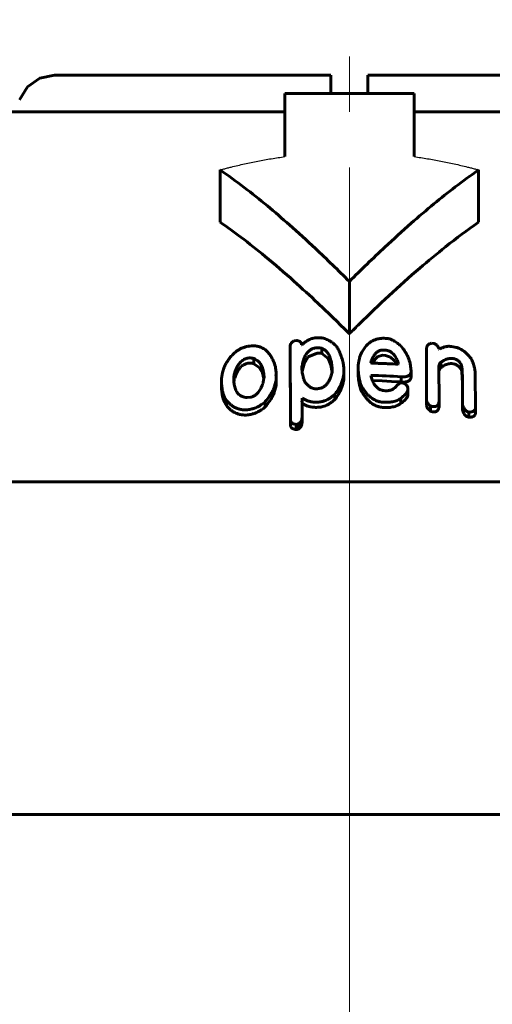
# Model space of a CAD drawing. Header units: millimetres. Extents: x 0 to 841, y 0 to 594.
# Tile 19 of 22: x 597 to 610, y 360 to 387. Entities that reach past the tile are written whole.
import ezdxf

# ---------------------------------------------------------------- set-up
doc = ezdxf.new("R2010")
doc.units = ezdxf.units.MM
for name, pattern in [('K5LT-1', [0]), ('K5LT_AXLED', [12, 7.5, -1.5, 1.5, -1.5]), ('K5LT_BASIC', [0]), ('K5LT_THIN', [0])]:
    doc.linetypes.add(name, pattern=pattern)
doc.layers.add('Системный слой', color=7, linetype='Continuous')
doc.layers.add('Системный слой (1)', color=251, linetype='Continuous', true_color=0x6c6c6c)
doc.styles.add('KDIMTEXTSTYLE', font='txt', dxfattribs={"width": 0.96, "oblique": 15, "height": 5})
doc.styles.add('KTEXTSTYLE', font='txt', dxfattribs={"width": 0.96, "height": 5})
doc.dimstyles.new('KDIMSTYLE (1.00)', dxfattribs={"dimtxt": 5, "dimasz": 1, "dimexe": 2, "dimexo": 0, "dimgap": 1, "dimtad": 1, "dimtxsty": 'KDIMTEXTSTYLE', "dimsah": 1, "dimcen": 0, "dimdle": 1, "dimadec": 0, "dimazin": 0, "dimtfac": 0.667, "dimtmove": 0, "dimatfit": 3, "dimfxl": 1, "dimtvp": 1, "dimtolj": 1, "dimtzin": 0, "dimarcsym": 0})

# ---------------------------------------------------------------- blocks, each defined once
blk = doc.blocks.new('U61')
at = {"layer": 'Системный слой (1)', "color": 150, "linetype": 'K5LT_BASIC', "lineweight": 60, "true_color": 0x0080ff}
for p, q in [((603.741, 377.212), (603.59, 377.319)), ((603.826, 377.069), (603.741, 377.212)), ((603.863, 376.913), (603.826, 377.069))]:
    blk.add_line(p, q, dxfattribs=at)
blk = doc.blocks.new('U63')
at = {"layer": 'Системный слой (1)', "color": 150, "linetype": 'K5LT_BASIC', "lineweight": 60, "true_color": 0x0080ff}
for p, q in [((607.065, 376.853), (606.806, 376.861)), ((607.323, 376.841), (607.065, 376.853)), ((607.582, 376.825), (607.323, 376.841))]:
    blk.add_line(p, q, dxfattribs=at)
blk = doc.blocks.new('U65')
at = {"layer": 'Системный слой (1)', "color": 150, "linetype": 'K5LT_BASIC', "lineweight": 60, "true_color": 0x0080ff}
for p, q in [((608.605, 377.11), (608.612, 377.148)), ((608.612, 377.148), (608.627, 377.184)), ((608.627, 377.184), (608.657, 377.214))]:
    blk.add_line(p, q, dxfattribs=at)
blk = doc.blocks.new('U66')
at = {"layer": 'Системный слой (1)', "color": 150, "linetype": 'K5LT_BASIC', "lineweight": 60, "true_color": 0x0080ff}
for p, q in [((605.602, 377.455), (605.436, 377.596)), ((605.68, 377.276), (605.602, 377.455)), ((605.711, 377.089), (605.68, 377.276))]:
    blk.add_line(p, q, dxfattribs=at)
blk = doc.blocks.new('U68')
at = {"layer": 'Системный слой (1)', "color": 150, "linetype": 'K5LT_BASIC', "lineweight": 60, "true_color": 0x0080ff}
for p, q in [((607.298, 377.497), (607.155, 377.541)), ((607.396, 377.408), (607.298, 377.497)), ((607.461, 377.305), (607.396, 377.408))]:
    blk.add_line(p, q, dxfattribs=at)
blk = doc.blocks.new('U69')
at = {"layer": 'Системный слой (1)', "color": 150, "linetype": 'K5LT_BASIC', "lineweight": 60, "true_color": 0x0080ff}
for p, q in [((604.953, 377.318), (605.068, 377.504)), ((605.068, 377.504), (605.305, 377.606)), ((604.901, 377.12), (604.953, 377.318))]:
    blk.add_line(p, q, dxfattribs=at)
blk = doc.blocks.new('U74')
at = {"layer": 'Системный слой (1)', "color": 150, "linetype": 'K5LT_BASIC', "lineweight": 60, "true_color": 0x0080ff}
for p, q in [((603.058, 376.861), (603.054, 376.826)), ((603.065, 376.896), (603.058, 376.861)), ((603.076, 376.931), (603.065, 376.896))]:
    blk.add_line(p, q, dxfattribs=at)
blk = doc.blocks.new('U78')
at = {"layer": 'Системный слой (1)', "color": 150, "linetype": 'K5LT_BASIC', "lineweight": 60, "true_color": 0x0080ff}
for p, q in [((598.197, 385.126), (597.796, 385.043)), ((597.463, 384.806), (597.251, 384.456)), ((597.796, 385.043), (597.463, 384.806))]:
    blk.add_line(p, q, dxfattribs=at)
blk = doc.blocks.new('U86')
at = {"layer": 'Системный слой (1)', "color": 150, "linetype": 'K5LT_BASIC', "lineweight": 60, "true_color": 0x0080ff}
for p, q in [((606.87, 377.428), (606.812, 377.334)), ((606.955, 377.509), (606.87, 377.428)), ((607.086, 377.545), (606.955, 377.509))]:
    blk.add_line(p, q, dxfattribs=at)
blk = doc.blocks.new('D12')
at = {"layer": 'Системный слой (1)'}
for points in [[(548.681, 401.203), (553.681, 401.861), (553.181, 401.203), (553.681, 400.544)], [(658.181, 401.203), (653.181, 401.861), (653.681, 401.203), (653.181, 400.544)]]:
    blk.add_hatch(color=7, dxfattribs=at).paths.add_polyline_path(points)
at = {"layer": 'Системный слой (1)', "color": 7, "linetype": 'K5LT_THIN', "lineweight": 18}
for p, q in [((548.681, 297.126), (548.681, 403.203)), ((658.181, 334.068), (658.181, 403.203)), ((548.681, 401.203), (553.681, 401.861)), ((553.681, 401.861), (553.181, 401.203)), ((653.681, 401.203), (653.181, 401.861)), ((653.181, 401.861), (658.181, 401.203)), ((553.681, 400.544), (548.681, 401.203)), ((658.181, 401.203), (548.681, 401.203)), ((553.181, 401.203), (553.681, 400.544)), ((658.181, 401.203), (653.181, 400.544)), ((653.181, 400.544), (653.681, 401.203))]:
    blk.add_line(p, q, dxfattribs=at)
blk.add_wipeout([(596.37, 402.203), (596.37, 409.584), (609.928, 409.584), (609.928, 402.203)]).dxf.layer = 'Системный слой (1)'
at = {"layer": 'Системный слой (1)', "color": 7, "insert": (596.37, 408.79), "char_height": 5, "attachment_point": 1, "style": 'KTEXTSTYLE'}
blk.add_mtext('\\fArial|b0|c204|p34;\\H5.0;\\W1.000;\\Q15;\\fGOST Type AU|b0|i0|c204|p34;\\Q15;\\W0.960;109,5', dxfattribs=at)
blk = doc.blocks.new('KDIMARROW_01')
at = {"layer": 'Системный слой'}
blk.add_hatch(color=0, dxfattribs=at).paths.add_polyline_path([(0, 0), (-5, 0.658), (-4.5, 0), (-5, -0.658)])
at = {"layer": 'Системный слой', "color": 0, "linetype": 'K5LT_THIN', "lineweight": 18}
for p, q in [((-4.5, 0), (-5, 0.658)), ((-5, 0.658), (0, 0)), ((0, 0), (-5, -0.658)), ((-5, -0.658), (-4.5, 0))]:
    blk.add_line(p, q, dxfattribs=at)
at = {"layer": 'Системный слой (1)', "color": 0, "linetype": 'K5LT_THIN', "lineweight": 18}
blk.add_line((470.918, 164.534), (468.918, 164.534), dxfattribs=at)
blk = doc.blocks.new('U100')
at = {"layer": 'Системный слой (1)', "color": 30, "linetype": 'K5LT_AXLED', "lineweight": 18, "true_color": 0xff8000}
blk.add_line((606.181, 297.126), (606.181, 376.126), dxfattribs=at)

msp = doc.modelspace()

# ---------------------------------------------------------------- linework, layer by layer
at = {"layer": 'Системный слой (1)', "color": 150, "linetype": 'K5LT_BASIC', "lineweight": 60, "true_color": 0x0080ff}
for p, q in [((598.197, 385.126), (605.681, 385.126)), ((605.681, 385.126), (605.681, 384.626)), ((606.681, 385.126), (614.166, 385.126)), ((606.681, 385.126), (606.681, 384.626)), ((604.431, 382.919), (604.431, 384.626)), ((604.431, 384.626), (607.931, 384.626)), ((607.931, 384.626), (607.931, 382.919)), ((596.336, 384.126), (604.431, 384.126)), ((607.931, 384.126), (616.027, 384.126)), ((602.681, 381.146), (602.681, 382.56)), ((609.681, 381.146), (609.681, 382.56)), ((606.181, 378.126), (606.181, 379.541)), ((604.678, 377.939), (604.748, 377.946)), ((607.155, 378.004), (607.208, 378.001)), ((604.574, 377.658), (604.574, 377.799)), ((604.582, 375.813), (604.574, 377.799)), ((604.574, 377.658), (604.582, 375.671)), ((604.887, 377.827), (604.897, 377.828)), ((605.436, 377.596), (605.436, 377.737)), ((607.086, 377.686), (607.155, 377.682)), ((608.273, 376.325), (608.273, 377.737)), ((608.404, 377.874), (608.465, 377.866)), ((608.604, 377.726), (608.604, 377.716)), ((608.604, 377.716), (608.622, 377.714)), ((608.945, 377.784), (609.041, 377.767)), ((603.59, 377.319), (603.59, 377.461)), ((606.011, 377.346), (606.029, 377.206)), ((606.763, 377.344), (606.772, 377.387)), ((606.772, 377.34), (606.772, 377.387)), ((607.086, 377.545), (607.155, 377.541)), ((608.657, 377.214), (608.657, 377.355)), ((604.897, 377.165), (604.897, 377.234)), ((606.029, 377.206), (606.029, 377.075)), ((606.415, 377.027), (606.415, 377.169)), ((607.513, 377.318), (607.504, 377.302)), ((607.827, 377.327), (607.853, 377.115)), ((607.853, 376.974), (607.853, 377.115)), ((608.604, 377.225), (608.612, 376.317)), ((609.206, 377.159), (609.206, 377.3)), ((602.719, 376.701), (602.719, 376.843)), ((603.051, 376.906), (603.051, 376.906)), ((603.076, 376.931), (603.076, 377.073)), ((604.192, 377.022), (604.202, 376.981)), ((604.202, 376.981), (604.202, 377.032)), ((604.202, 376.839), (604.202, 376.981)), ((606.029, 376.934), (606.029, 377.075)), ((606.763, 377.003), (606.763, 376.995)), ((607.582, 376.825), (607.582, 376.966)), ((609.59, 376.998), (609.598, 376.149)), ((605.315, 376.643), (605.28, 376.641)), ((606.484, 376.626), (606.484, 376.768)), ((607.592, 376.799), (607.635, 376.796)), ((607.766, 376.654), (607.766, 376.638)), ((607.766, 376.496), (607.766, 376.638)), ((602.849, 376.188), (602.849, 376.329)), ((603.504, 376.413), (603.417, 376.4)), ((603.904, 376.153), (603.904, 376.295)), ((604.897, 376.316), (604.905, 376.273)), ((604.905, 376.273), (604.905, 376.386)), ((605.35, 376.281), (605.323, 376.28)), ((605.785, 376.346), (605.785, 376.488)), ((607.574, 376.242), (607.574, 376.383)), ((608.273, 376.184), (608.273, 376.325)), ((608.612, 376.176), (608.612, 376.317)), ((609.249, 376.212), (609.249, 376.401)), ((604.905, 376.273), (604.905, 375.942)), ((605.35, 376.14), (605.323, 376.139)), ((608.377, 376.034), (608.377, 376.175)), ((608.447, 376.158), (608.439, 376.159)), ((608.447, 376.017), (608.439, 376.018)), ((609.249, 376.07), (609.249, 376.212)), ((609.598, 376.008), (609.598, 376.149)), ((604.905, 375.8), (604.905, 375.942)), ((609.414, 375.871), (609.414, 376.012)), ((604.748, 375.678), (604.739, 375.677)), ((604.739, 375.536), (604.739, 375.677)), ((604.748, 375.537), (604.739, 375.536)), ((604.825, 375.569), (604.825, 375.71)), ((586.181, 374.126), (626.181, 374.126)), ((627.181, 365.126), (585.181, 365.126))]:
    msp.add_line(p, q, dxfattribs=at)
at = {"layer": 'Системный слой (1)', "color": 7, "linetype": 'K5LT-1'}
for points, knots in [([(602.681, 382.56), (602.698, 382.564), (602.73, 382.573), (602.779, 382.586), (602.828, 382.599), (602.895, 382.616), (603.005, 382.644), (603.159, 382.681), (603.399, 382.736), (603.702, 382.799), (604.067, 382.865), (604.31, 382.902), (604.431, 382.919)], [0, 0, 0, 0, 0.042456, 0.084913, 0.127369, 0.169826, 0.25779, 0.412215, 0.566639, 0.875489, 1.184338, 1.493188, 1.493188, 1.493188, 1.493188]), ([(607.931, 382.919), (608.053, 382.902), (608.296, 382.865), (608.661, 382.799), (608.963, 382.736), (609.204, 382.681), (609.358, 382.644), (609.468, 382.616), (609.534, 382.599), (609.584, 382.586), (609.633, 382.573), (609.665, 382.564), (609.681, 382.56)], [0, 0, 0, 0, 0.308849, 0.617699, 0.926548, 1.080973, 1.235398, 1.323362, 1.365818, 1.408275, 1.450731, 1.493188, 1.493188, 1.493188, 1.493188])]:
    msp.add_open_spline(points, degree=3, knots=knots, dxfattribs=at)
at = {"layer": 'Системный слой (1)', "color": 150, "linetype": 'K5LT_BASIC', "lineweight": 60, "true_color": 0x0080ff}
for points, knots in [([(606.181, 379.541), (605.877, 379.845), (605.341, 380.367), (604.598, 381.044), (603.956, 381.594), (603.331, 382.093), (602.901, 382.408), (602.681, 382.56)], [0, 0, 0, 0, 2.181066, 3.805962, 5.16753, 6.570619, 8, 8, 8, 8]), ([(609.681, 382.56), (609.468, 382.412), (609.062, 382.115), (608.453, 381.631), (607.817, 381.09), (607.051, 380.394), (606.499, 379.858), (606.181, 379.541)], [0, 0, 0, 0, 1.387012, 2.67714, 4.083997, 5.726255, 8, 8, 8, 8]), ([(606.181, 378.126), (605.9, 378.408), (605.404, 378.891), (604.643, 379.59), (603.949, 380.187), (603.281, 380.716), (602.871, 381.014), (602.681, 381.146)], [0, 0, 0, 0, 2.01335, 3.52569, 5.303499, 6.764038, 8, 8, 8, 8]), ([(609.681, 381.146), (609.378, 380.935), (608.841, 380.534), (608.032, 379.865), (607.256, 379.17), (606.626, 378.568), (606.272, 378.217), (606.181, 378.126)], [0, 0, 0, 0, 1.976475, 3.553393, 5.475363, 7.34919, 8, 8, 8, 8]), ([(604.678, 377.939), (604.664, 377.929), (604.643, 377.912), (604.617, 377.887), (604.599, 377.865), (604.583, 377.841), (604.576, 377.818), (604.574, 377.805), (604.574, 377.799)], [0, 0, 0, 0, 2.466528, 3.667894, 5.148315, 6.68661, 8.069828, 9, 9, 9, 9]), ([(604.887, 377.827), (604.887, 377.837), (604.885, 377.851), (604.88, 377.871), (604.872, 377.888), (604.858, 377.905), (604.839, 377.92), (604.815, 377.932), (604.786, 377.941), (604.762, 377.944), (604.748, 377.946)], [0, 0, 0, 0, 1.836998, 2.729229, 3.860526, 5.145581, 6.55774, 7.820357, 8.998514, 11, 11, 11, 11]), ([(605.305, 378.021), (605.284, 378.02), (605.253, 378.017), (605.207, 378.008), (605.162, 377.996), (605.107, 377.975), (605.052, 377.948), (605.005, 377.918), (604.953, 377.879), (604.918, 377.849), (604.897, 377.828)], [0, 0, 0, 0, 1.376094, 2.065081, 3.118596, 4.532788, 6.098021, 7.451395, 8.614097, 11, 11, 11, 11]), ([(605.837, 377.779), (605.813, 377.804), (605.775, 377.841), (605.714, 377.891), (605.659, 377.928), (605.598, 377.962), (605.538, 377.988), (605.482, 378.005), (605.425, 378.017), (605.366, 378.023), (605.323, 378.022), (605.305, 378.021)], [0, 0, 0, 0, 2.346878, 3.517228, 5.023933, 6.43927, 7.763379, 8.809329, 9.72581, 11.014756, 12, 12, 12, 12]), ([(606.415, 377.169), (606.415, 377.241), (606.423, 377.338), (606.453, 377.467), (606.481, 377.548), (606.525, 377.642), (606.588, 377.744), (606.668, 377.835), (606.727, 377.886), (606.745, 377.901)], [0, 0, 0, 0, 2.753381, 3.689889, 4.981318, 5.925153, 7.447069, 9.234031, 10, 10, 10, 10]), ([(607.155, 378.004), (607.136, 378.005), (607.103, 378.006), (607.054, 378.004), (607.003, 377.998), (606.944, 377.987), (606.852, 377.959), (606.786, 377.927), (606.745, 377.901)], [0, 0, 0, 0, 1.136079, 1.986127, 2.981936, 4.192642, 5.696524, 9, 9, 9, 9]), ([(607.574, 377.801), (607.544, 377.826), (607.496, 377.863), (607.432, 377.908), (607.392, 377.933), (607.359, 377.951), (607.331, 377.965), (607.295, 377.981), (607.255, 377.995), (607.223, 378), (607.208, 378.001)], [0, 0, 0, 0, 3.256099, 4.943353, 6.256285, 6.990541, 7.880524, 8.663376, 9.94219, 11, 11, 11, 11]), ([(603.121, 377.655), (603.088, 377.627), (603.021, 377.566), (602.942, 377.477), (602.877, 377.387), (602.828, 377.304), (602.789, 377.219), (602.743, 377.089), (602.722, 376.964), (602.719, 376.867), (602.719, 376.843)], [0, 0, 0, 0, 1.313611, 2.817549, 3.84942, 5.043297, 6.159239, 7.206821, 10.06619, 11, 11, 11, 11]), ([(603.443, 377.79), (603.41, 377.784), (603.348, 377.769), (603.263, 377.736), (603.188, 377.698), (603.142, 377.669), (603.121, 377.655)], [0, 0, 0, 0, 1.909869, 3.692477, 5.380622, 7, 7, 7, 7]), ([(604.176, 377.237), (604.16, 377.292), (604.135, 377.364), (604.088, 377.465), (604.051, 377.531), (604.012, 377.585), (603.972, 377.633), (603.93, 377.675), (603.875, 377.715), (603.827, 377.743), (603.78, 377.765), (603.719, 377.785), (603.636, 377.801), (603.538, 377.802), (603.472, 377.794), (603.443, 377.79)], [0, 0, 0, 0, 3.137425, 4.092479, 5.877037, 7.058798, 7.533876, 9.01861, 9.978377, 10.735137, 11.51592, 12.227485, 13.453441, 14.891266, 16, 16, 16, 16]), ([(604.897, 377.234), (604.903, 377.275), (604.914, 377.337), (604.938, 377.421), (604.96, 377.479), (604.985, 377.531), (605.006, 377.567), (605.025, 377.596), (605.045, 377.621), (605.069, 377.646), (605.094, 377.669), (605.121, 377.69), (605.154, 377.709), (605.19, 377.725), (605.228, 377.737), (605.266, 377.744), (605.292, 377.747), (605.305, 377.747)], [0, 0, 0, 0, 3.59382, 5.255898, 7.287535, 8.755315, 9.913849, 10.568585, 11.445172, 12.352252, 13.102941, 13.847772, 14.739835, 15.674461, 16.378041, 17.221286, 18, 18, 18, 18]), ([(605.436, 377.737), (605.416, 377.739), (605.388, 377.743), (605.353, 377.746), (605.334, 377.747), (605.319, 377.748), (605.31, 377.748), (605.305, 377.747)], [0, 0, 0, 0, 3.557647, 5.156933, 6.444415, 7.06069, 8, 8, 8, 8]), ([(605.715, 377.111), (605.715, 377.158), (605.712, 377.229), (605.7, 377.328), (605.686, 377.401), (605.664, 377.473), (605.639, 377.535), (605.602, 377.601), (605.563, 377.648), (605.526, 377.682), (605.503, 377.699), (605.473, 377.719), (605.45, 377.731), (605.436, 377.737)], [0, 0, 0, 0, 2.924787, 4.319299, 6.0881, 7.444536, 8.81347, 10.103265, 11.779504, 12.211971, 12.742794, 13.231085, 14, 14, 14, 14]), ([(606.011, 377.346), (605.999, 377.394), (605.98, 377.463), (605.948, 377.555), (605.922, 377.62), (605.887, 377.696), (605.858, 377.748), (605.837, 377.779)], [0, 0, 0, 0, 2.583433, 3.750976, 5.020889, 6.183184, 8, 8, 8, 8]), ([(607.086, 377.686), (607.075, 377.687), (607.059, 377.687), (607.035, 377.684), (607.013, 377.679), (606.986, 377.669), (606.955, 377.652), (606.924, 377.629), (606.894, 377.6), (606.868, 377.568), (606.841, 377.528), (606.814, 377.481), (606.79, 377.432), (606.777, 377.4), (606.772, 377.387)], [0, 0, 0, 0, 0.852113, 1.296467, 1.90578, 2.692936, 3.71709, 4.957449, 6.352889, 7.758459, 9.149625, 11.261306, 13.489922, 15, 15, 15, 15]), ([(607.513, 377.318), (607.5, 377.355), (607.478, 377.415), (607.438, 377.49), (607.407, 377.536), (607.377, 377.574), (607.346, 377.605), (607.308, 377.633), (607.272, 377.653), (607.236, 377.668), (607.197, 377.678), (607.169, 377.682), (607.155, 377.682)], [0, 0, 0, 0, 3.203603, 5.100923, 6.634919, 7.401923, 8.638999, 9.787158, 10.576912, 11.310979, 12.195734, 13, 13, 13, 13]), ([(607.827, 377.327), (607.813, 377.38), (607.785, 377.465), (607.731, 377.578), (607.668, 377.684), (607.613, 377.757), (607.574, 377.801)], [0, 0, 0, 0, 2.269815, 3.602064, 4.880677, 7, 7, 7, 7]), ([(608.404, 377.874), (608.39, 377.87), (608.366, 377.861), (608.334, 377.845), (608.309, 377.826), (608.291, 377.804), (608.28, 377.781), (608.274, 377.759), (608.273, 377.744), (608.273, 377.737)], [0, 0, 0, 0, 1.810061, 3.229794, 4.808496, 6.236332, 7.563192, 8.780511, 10, 10, 10, 10]), ([(608.604, 377.726), (608.597, 377.741), (608.586, 377.764), (608.566, 377.794), (608.551, 377.814), (608.537, 377.829), (608.523, 377.841), (608.508, 377.851), (608.489, 377.86), (608.474, 377.864), (608.465, 377.866)], [0, 0, 0, 0, 2.964952, 4.614973, 6.069953, 7.061237, 7.972172, 8.876657, 9.735021, 11, 11, 11, 11]), ([(608.945, 377.784), (608.923, 377.787), (608.891, 377.79), (608.844, 377.787), (608.803, 377.782), (608.759, 377.771), (608.72, 377.758), (608.673, 377.74), (608.642, 377.724), (608.622, 377.714)], [0, 0, 0, 0, 1.766548, 2.688934, 3.993897, 5.334709, 6.710474, 7.783905, 10, 10, 10, 10]), ([(609.485, 377.446), (609.459, 377.482), (609.413, 377.538), (609.346, 377.604), (609.299, 377.645), (609.259, 377.675), (609.216, 377.702), (609.165, 377.73), (609.104, 377.753), (609.061, 377.764), (609.041, 377.767)], [0, 0, 0, 0, 2.897033, 4.583053, 5.765797, 6.650272, 7.481822, 8.657953, 9.881554, 11, 11, 11, 11]), ([(603.435, 377.47), (603.426, 377.469), (603.405, 377.464), (603.373, 377.455), (603.335, 377.439), (603.294, 377.416), (603.25, 377.381), (603.211, 377.34), (603.174, 377.291), (603.137, 377.229), (603.103, 377.154), (603.085, 377.101), (603.076, 377.073)], [0, 0, 0, 0, 0.498076, 1.248891, 1.938395, 2.917395, 4.161697, 5.499587, 6.75037, 8.574279, 10.705306, 13, 13, 13, 13]), ([(603.59, 377.461), (603.574, 377.464), (603.547, 377.47), (603.495, 377.475), (603.459, 377.474), (603.435, 377.47)], [0, 0, 0, 0, 1.960426, 3.260912, 6, 6, 6, 6]), ([(603.87, 376.939), (603.87, 376.988), (603.865, 377.067), (603.842, 377.17), (603.818, 377.235), (603.789, 377.29), (603.758, 377.337), (603.719, 377.378), (603.676, 377.414), (603.635, 377.44), (603.602, 377.455), (603.59, 377.461)], [0, 0, 0, 0, 2.959347, 4.760078, 6.307277, 7.108255, 8.410536, 9.527588, 10.247278, 11.365207, 12, 12, 12, 12]), ([(605.436, 377.596), (605.416, 377.598), (605.388, 377.601), (605.353, 377.604), (605.334, 377.605), (605.319, 377.606), (605.31, 377.606), (605.305, 377.606)], [0, 0, 0, 0, 3.557647, 5.156933, 6.444415, 7.06069, 8, 8, 8, 8]), ([(608.604, 377.225), (608.604, 377.238), (608.605, 377.255), (608.609, 377.28), (608.614, 377.298), (608.621, 377.316), (608.634, 377.336), (608.646, 377.348), (608.657, 377.355)], [0, 0, 0, 0, 2.296855, 3.391213, 4.702479, 5.903063, 6.992454, 9, 9, 9, 9]), ([(608.657, 377.355), (608.679, 377.371), (608.721, 377.398), (608.773, 377.424), (608.809, 377.438), (608.833, 377.447), (608.869, 377.456), (608.92, 377.464), (608.963, 377.463), (608.988, 377.459)], [0, 0, 0, 0, 2.592213, 4.520263, 5.131456, 5.911974, 6.654099, 8.147398, 10, 10, 10, 10]), ([(608.988, 377.459), (608.999, 377.457), (609.018, 377.453), (609.048, 377.444), (609.079, 377.431), (609.113, 377.41), (609.146, 377.384), (609.179, 377.347), (609.197, 377.318), (609.206, 377.3)], [0, 0, 0, 0, 1.067082, 1.883444, 3.012436, 4.373345, 5.917926, 7.526436, 10, 10, 10, 10]), ([(609.59, 376.998), (609.59, 377.047), (609.584, 377.125), (609.564, 377.231), (609.535, 377.332), (609.506, 377.403), (609.485, 377.446)], [0, 0, 0, 0, 2.295496, 3.653514, 4.946598, 7, 7, 7, 7]), ([(603.076, 376.931), (603.087, 376.966), (603.108, 377.025), (603.142, 377.096), (603.168, 377.139), (603.187, 377.167), (603.206, 377.191), (603.234, 377.224), (603.265, 377.252), (603.298, 377.276), (603.323, 377.291), (603.349, 377.304), (603.386, 377.318), (603.414, 377.325), (603.435, 377.329)], [0, 0, 0, 0, 3.360972, 5.553692, 6.853727, 7.543103, 8.408441, 9.354938, 10.96155, 11.581088, 12.327759, 13.025973, 13.630116, 15, 15, 15, 15]), ([(603.59, 377.319), (603.574, 377.323), (603.547, 377.328), (603.495, 377.334), (603.459, 377.333), (603.435, 377.329)], [0, 0, 0, 0, 1.960426, 3.260912, 6, 6, 6, 6]), ([(604.202, 377.032), (604.202, 377.034), (604.201, 377.042), (604.199, 377.057), (604.197, 377.078), (604.193, 377.107), (604.186, 377.16), (604.18, 377.205), (604.176, 377.237)], [0, 0, 0, 0, 0.28104, 1.089588, 1.956156, 3.115091, 4.771632, 9, 9, 9, 9]), ([(604.897, 377.165), (604.9, 377.125), (604.907, 377.061), (604.924, 376.976), (604.944, 376.904), (604.962, 376.857), (604.974, 376.831)], [0, 0, 0, 0, 2.488267, 3.96019, 5.29891, 7, 7, 7, 7]), ([(605.315, 376.643), (605.332, 376.644), (605.365, 376.647), (605.411, 376.659), (605.447, 376.673), (605.48, 376.689), (605.513, 376.71), (605.55, 376.742), (605.583, 376.779), (605.612, 376.822), (605.641, 376.872), (605.669, 376.938), (605.695, 377.02), (605.709, 377.08), (605.715, 377.111)], [0, 0, 0, 0, 0.931309, 1.81918, 2.59414, 3.143639, 3.945499, 4.995231, 6.228473, 7.297691, 8.610087, 10.343269, 12.557777, 15, 15, 15, 15]), ([(606.415, 377.169), (606.42, 377.108), (606.438, 376.974), (606.466, 376.841), (606.484, 376.768)], [0, 0, 0, 0, 2.245032, 5, 5, 5, 5]), ([(606.763, 377.344), (606.766, 377.342), (606.771, 377.34), (606.778, 377.337), (606.783, 377.336), (606.788, 377.335), (606.79, 377.335)], [0, 0, 0, 0, 2.590616, 3.984401, 5.278209, 7, 7, 7, 7]), ([(606.79, 377.335), (606.84, 377.333), (606.932, 377.33), (607.073, 377.324), (607.261, 377.316), (607.407, 377.308), (607.504, 377.302)], [0, 0, 0, 0, 1.476822, 2.71056, 4.134393, 7, 7, 7, 7]), ([(607.582, 376.966), (607.611, 376.964), (607.659, 376.962), (607.709, 376.968), (607.743, 376.975), (607.769, 376.983), (607.796, 376.997), (607.815, 377.012), (607.829, 377.028), (607.846, 377.057), (607.852, 377.086), (607.853, 377.11), (607.853, 377.115)], [0, 0, 0, 0, 2.808953, 4.415903, 4.843689, 6.280289, 7.181499, 8.102227, 8.994792, 9.788468, 12.355044, 13, 13, 13, 13]), ([(608.657, 377.214), (608.679, 377.23), (608.721, 377.257), (608.773, 377.283), (608.809, 377.297), (608.833, 377.305), (608.869, 377.315), (608.92, 377.323), (608.963, 377.321), (608.988, 377.317)], [0, 0, 0, 0, 2.592213, 4.520263, 5.131456, 5.911974, 6.654099, 8.147398, 10, 10, 10, 10]), ([(608.988, 377.317), (608.999, 377.315), (609.018, 377.311), (609.048, 377.302), (609.079, 377.289), (609.113, 377.269), (609.146, 377.242), (609.179, 377.205), (609.197, 377.177), (609.206, 377.159)], [0, 0, 0, 0, 1.067082, 1.883444, 3.012436, 4.373345, 5.917926, 7.526436, 10, 10, 10, 10]), ([(609.206, 377.3), (609.207, 377.3), (609.208, 377.3), (609.209, 377.299), (609.21, 377.298), (609.211, 377.296), (609.213, 377.293), (609.215, 377.287), (609.218, 377.278), (609.222, 377.261), (609.226, 377.235), (609.23, 377.2), (609.234, 377.148), (609.238, 377.075), (609.242, 376.984), (609.245, 376.869), (609.248, 376.714), (609.249, 376.553), (609.249, 376.44), (609.249, 376.401)], [0, 0, 0, 0, 0.041767, 0.058518, 0.082005, 0.119298, 0.181885, 0.290187, 0.484206, 0.838852, 1.399724, 2.162755, 3.217616, 4.812756, 7.053808, 9.269501, 12.454611, 17.401952, 20, 20, 20, 20]), ([(609.206, 377.159), (609.207, 377.159), (609.208, 377.158), (609.209, 377.158), (609.21, 377.157), (609.211, 377.155), (609.212, 377.153), (609.214, 377.15), (609.216, 377.143), (609.22, 377.13), (609.224, 377.107), (609.229, 377.067), (609.234, 377.003), (609.239, 376.911), (609.243, 376.798), (609.246, 376.677), (609.248, 376.498), (609.249, 376.36), (609.249, 376.259)], [0, 0, 0, 0, 0.034415, 0.049069, 0.068612, 0.096021, 0.138153, 0.208956, 0.335914, 0.569496, 0.999307, 1.781252, 3.096146, 5.021091, 7.635283, 10.234891, 12.636653, 19, 19, 19, 19]), ([(602.719, 376.843), (602.719, 376.789), (602.723, 376.705), (602.742, 376.593), (602.774, 376.473), (602.814, 376.386), (602.849, 376.329)], [0, 0, 0, 0, 2.112463, 3.297249, 4.463, 7, 7, 7, 7]), ([(603.076, 377.073), (603.071, 377.058), (603.061, 377.024), (603.053, 376.968), (603.051, 376.927), (603.051, 376.906)], [0, 0, 0, 0, 1.636552, 3.636479, 6, 6, 6, 6]), ([(603.051, 376.906), (603.051, 376.864), (603.054, 376.803), (603.067, 376.719), (603.082, 376.66), (603.105, 376.602), (603.131, 376.554), (603.167, 376.507), (603.204, 376.474), (603.246, 376.447), (603.286, 376.427), (603.343, 376.409), (603.389, 376.402), (603.417, 376.4)], [0, 0, 0, 0, 2.726151, 3.99143, 5.552238, 6.694727, 8.080027, 8.99562, 10.376124, 10.989954, 11.774757, 12.705934, 14, 14, 14, 14]), ([(603.843, 376.788), (603.847, 376.812), (603.852, 376.847), (603.858, 376.888), (603.862, 376.91), (603.865, 376.923), (603.867, 376.932), (603.869, 376.937), (603.87, 376.939)], [0, 0, 0, 0, 4.270209, 6.123247, 7.37797, 8.165105, 8.555287, 9, 9, 9, 9]), ([(603.904, 376.295), (603.946, 376.344), (604.006, 376.422), (604.076, 376.533), (604.122, 376.623), (604.162, 376.725), (604.194, 376.843), (604.202, 376.933), (604.202, 376.981)], [0, 0, 0, 0, 2.097449, 3.250946, 4.489246, 5.617384, 7.185472, 9, 9, 9, 9]), ([(603.904, 376.153), (603.946, 376.202), (604.006, 376.28), (604.076, 376.392), (604.122, 376.482), (604.162, 376.583), (604.194, 376.702), (604.202, 376.791), (604.202, 376.839)], [0, 0, 0, 0, 2.097449, 3.250946, 4.489245, 5.617384, 7.185471, 9, 9, 9, 9]), ([(604.192, 377.022), (604.194, 377.022), (604.197, 377.023), (604.2, 377.025), (604.202, 377.028), (604.202, 377.03), (604.202, 377.032)], [0, 0, 0, 0, 2.41764, 3.333394, 4.938628, 7, 7, 7, 7]), ([(604.974, 376.831), (604.992, 376.807), (605.023, 376.769), (605.069, 376.724), (605.104, 376.697), (605.139, 376.675), (605.169, 376.66), (605.197, 376.651), (605.218, 376.645), (605.247, 376.641), (605.268, 376.641), (605.28, 376.641)], [0, 0, 0, 0, 3.237903, 5.151649, 6.600308, 7.639596, 9.071296, 9.615357, 10.269482, 10.963608, 12, 12, 12, 12]), ([(605.785, 376.488), (605.819, 376.535), (605.869, 376.607), (605.929, 376.713), (605.972, 376.804), (606.015, 376.927), (606.029, 377.019), (606.029, 377.075)], [0, 0, 0, 0, 2.057392, 3.086999, 4.415999, 5.81559, 8, 8, 8, 8]), ([(605.785, 376.346), (605.819, 376.393), (605.869, 376.465), (605.929, 376.571), (605.972, 376.663), (606.015, 376.786), (606.029, 376.878), (606.029, 376.934)], [0, 0, 0, 0, 2.057392, 3.086999, 4.415999, 5.81559, 8, 8, 8, 8]), ([(606.415, 377.027), (606.42, 376.967), (606.438, 376.833), (606.466, 376.699), (606.484, 376.626)], [0, 0, 0, 0, 2.245032, 5, 5, 5, 5]), ([(606.763, 376.995), (606.773, 376.956), (606.791, 376.894), (606.824, 376.817), (606.85, 376.769), (606.877, 376.731), (606.9, 376.703), (606.926, 376.676), (606.953, 376.653), (606.986, 376.631), (607.021, 376.614), (607.054, 376.602), (607.096, 376.592), (607.126, 376.588), (607.147, 376.587)], [0, 0, 0, 0, 3.496517, 5.306181, 6.905092, 7.868489, 8.926876, 9.673511, 10.588149, 11.501094, 12.363676, 13.1266, 13.736718, 15, 15, 15, 15]), ([(607.582, 376.825), (607.611, 376.823), (607.659, 376.821), (607.709, 376.826), (607.743, 376.833), (607.769, 376.842), (607.796, 376.856), (607.815, 376.871), (607.829, 376.887), (607.846, 376.915), (607.852, 376.945), (607.853, 376.969), (607.853, 376.974)], [0, 0, 0, 0, 2.808953, 4.415903, 4.843689, 6.280289, 7.181499, 8.102227, 8.994792, 9.788468, 12.355044, 13, 13, 13, 13]), ([(602.719, 376.701), (602.719, 376.647), (602.723, 376.563), (602.742, 376.452), (602.774, 376.331), (602.814, 376.244), (602.849, 376.188)], [0, 0, 0, 0, 2.112463, 3.297249, 4.463, 7, 7, 7, 7]), ([(603.504, 376.413), (603.518, 376.415), (603.54, 376.42), (603.572, 376.431), (603.602, 376.446), (603.634, 376.466), (603.664, 376.491), (603.689, 376.516), (603.719, 376.55), (603.75, 376.594), (603.788, 376.658), (603.818, 376.724), (603.836, 376.77), (603.843, 376.788)], [0, 0, 0, 0, 0.909854, 1.513215, 2.289354, 3.19323, 4.181344, 5.17336, 5.972519, 7.772342, 9.590504, 12.236742, 14, 14, 14, 14]), ([(606.484, 376.768), (606.508, 376.72), (606.55, 376.646), (606.618, 376.551), (606.666, 376.494), (606.709, 376.451), (606.744, 376.419), (606.796, 376.379), (606.855, 376.343), (606.913, 376.316), (606.956, 376.301), (607.016, 376.284), (607.066, 376.277), (607.102, 376.275)], [0, 0, 0, 0, 3.118311, 4.788303, 6.43404, 7.106043, 7.95317, 8.883313, 10.412522, 11.229734, 11.839441, 12.423948, 14, 14, 14, 14]), ([(606.484, 376.626), (606.508, 376.578), (606.55, 376.505), (606.618, 376.409), (606.666, 376.353), (606.709, 376.31), (606.744, 376.278), (606.796, 376.237), (606.855, 376.201), (606.913, 376.175), (606.956, 376.16), (607.016, 376.143), (607.066, 376.136), (607.102, 376.134)], [0, 0, 0, 0, 3.118311, 4.788303, 6.43404, 7.106043, 7.95317, 8.883313, 10.412522, 11.229734, 11.839441, 12.423948, 14, 14, 14, 14]), ([(607.47, 376.731), (607.457, 376.713), (607.433, 376.684), (607.391, 376.649), (607.353, 376.625), (607.316, 376.609), (607.283, 376.598), (607.25, 376.591), (607.205, 376.586), (607.17, 376.585), (607.147, 376.587)], [0, 0, 0, 0, 2.300991, 3.845776, 5.262191, 6.459112, 7.346373, 8.223839, 9.204166, 11, 11, 11, 11]), ([(607.592, 376.799), (607.588, 376.799), (607.58, 376.799), (607.567, 376.796), (607.554, 376.792), (607.539, 376.784), (607.523, 376.774), (607.509, 376.764), (607.491, 376.75), (607.478, 376.739), (607.47, 376.731)], [0, 0, 0, 0, 0.876261, 1.590594, 2.603969, 3.959569, 5.404692, 6.843647, 8.156112, 11, 11, 11, 11]), ([(607.574, 376.383), (607.605, 376.406), (607.649, 376.44), (607.697, 376.489), (607.724, 376.522), (607.746, 376.557), (607.761, 376.595), (607.766, 376.623), (607.766, 376.638)], [0, 0, 0, 0, 2.906916, 4.19822, 5.461087, 6.409098, 7.73365, 9, 9, 9, 9]), ([(607.766, 376.654), (607.763, 376.666), (607.758, 376.686), (607.745, 376.715), (607.728, 376.74), (607.705, 376.762), (607.675, 376.782), (607.65, 376.791), (607.635, 376.796)], [0, 0, 0, 0, 1.84158, 3.122648, 4.602722, 6.027948, 7.264, 9, 9, 9, 9]), ([(602.849, 376.329), (602.879, 376.293), (602.931, 376.237), (603.003, 376.181), (603.047, 376.154), (603.086, 376.131), (603.128, 376.112), (603.177, 376.096), (603.231, 376.081), (603.301, 376.071), (603.383, 376.07), (603.435, 376.075), (603.46, 376.079)], [0, 0, 0, 0, 3.100844, 4.864314, 5.595067, 6.182043, 7.501594, 8.199025, 8.956066, 10.459864, 11.771054, 13, 13, 13, 13]), ([(603.46, 376.079), (603.495, 376.084), (603.547, 376.096), (603.617, 376.118), (603.676, 376.141), (603.739, 376.173), (603.819, 376.223), (603.873, 376.266), (603.904, 376.295)], [0, 0, 0, 0, 1.808465, 2.694244, 3.808417, 5.079485, 6.476649, 9, 9, 9, 9]), ([(604.897, 376.316), (604.897, 376.316), (604.898, 376.317), (604.899, 376.318), (604.9, 376.319), (604.9, 376.32), (604.901, 376.323), (604.902, 376.328), (604.903, 376.336), (604.904, 376.348), (604.905, 376.365), (604.905, 376.378), (604.905, 376.386)], [0, 0, 0, 0, 0.318544, 0.562273, 0.668002, 0.891406, 1.316526, 2.152334, 3.66362, 6.045431, 8.628121, 13, 13, 13, 13]), ([(604.905, 376.386), (604.926, 376.371), (604.96, 376.351), (605.009, 376.328), (605.048, 376.314), (605.092, 376.301), (605.143, 376.289), (605.221, 376.279), (605.283, 376.278), (605.323, 376.28)], [0, 0, 0, 0, 1.935101, 2.918267, 3.893443, 4.850137, 6.046264, 7.378552, 10, 10, 10, 10]), ([(605.35, 376.281), (605.39, 376.283), (605.454, 376.294), (605.532, 376.322), (605.596, 376.352), (605.658, 376.389), (605.723, 376.435), (605.764, 376.469), (605.785, 376.488)], [0, 0, 0, 0, 2.013046, 3.295054, 4.36162, 5.859268, 7.300829, 9, 9, 9, 9]), ([(605.35, 376.14), (605.39, 376.142), (605.454, 376.153), (605.532, 376.181), (605.596, 376.211), (605.658, 376.247), (605.723, 376.294), (605.764, 376.328), (605.785, 376.346)], [0, 0, 0, 0, 2.013046, 3.295054, 4.36162, 5.859268, 7.300829, 9, 9, 9, 9]), ([(607.102, 376.275), (607.136, 376.274), (607.187, 376.273), (607.256, 376.276), (607.317, 376.283), (607.383, 376.295), (607.446, 376.314), (607.493, 376.334), (607.535, 376.356), (607.559, 376.373), (607.574, 376.383)], [0, 0, 0, 0, 2.152686, 3.180756, 4.445792, 6.049702, 7.600388, 8.829534, 9.609575, 11, 11, 11, 11]), ([(607.574, 376.242), (607.605, 376.264), (607.649, 376.299), (607.697, 376.347), (607.724, 376.38), (607.746, 376.416), (607.761, 376.453), (607.766, 376.482), (607.766, 376.496)], [0, 0, 0, 0, 2.906916, 4.19822, 5.461087, 6.409098, 7.73365, 9, 9, 9, 9]), ([(608.273, 376.325), (608.273, 376.316), (608.276, 376.298), (608.286, 376.272), (608.301, 376.248), (608.319, 376.227), (608.343, 376.202), (608.363, 376.186), (608.377, 376.175)], [0, 0, 0, 0, 1.562764, 2.877835, 4.318926, 5.606407, 6.681021, 9, 9, 9, 9]), ([(608.447, 376.158), (608.457, 376.157), (608.475, 376.156), (608.499, 376.158), (608.518, 376.162), (608.536, 376.169), (608.552, 376.178), (608.567, 376.191), (608.581, 376.208), (608.591, 376.226), (608.599, 376.247), (608.608, 376.277), (608.611, 376.301), (608.612, 376.317)], [0, 0, 0, 0, 1.352166, 2.201324, 3.093742, 3.982661, 4.882763, 5.918699, 7.124941, 8.456557, 9.580027, 11.12563, 14, 14, 14, 14]), ([(602.849, 376.188), (602.879, 376.151), (602.931, 376.096), (603.003, 376.04), (603.047, 376.012), (603.086, 375.99), (603.128, 375.971), (603.177, 375.954), (603.231, 375.94), (603.301, 375.93), (603.383, 375.929), (603.435, 375.934), (603.46, 375.938)], [0, 0, 0, 0, 3.100844, 4.864314, 5.595067, 6.182043, 7.501594, 8.199025, 8.956066, 10.459864, 11.771054, 13, 13, 13, 13]), ([(603.46, 375.938), (603.495, 375.943), (603.547, 375.954), (603.617, 375.977), (603.676, 376), (603.739, 376.031), (603.819, 376.081), (603.873, 376.124), (603.904, 376.153)], [0, 0, 0, 0, 1.808465, 2.694244, 3.808417, 5.079485, 6.476649, 9, 9, 9, 9]), ([(604.905, 376.244), (604.926, 376.23), (604.96, 376.21), (605.009, 376.187), (605.048, 376.172), (605.092, 376.159), (605.143, 376.148), (605.221, 376.138), (605.283, 376.137), (605.323, 376.139)], [0, 0, 0, 0, 1.935101, 2.918267, 3.893443, 4.850137, 6.046264, 7.378552, 10, 10, 10, 10]), ([(607.102, 376.134), (607.136, 376.132), (607.187, 376.131), (607.256, 376.135), (607.317, 376.141), (607.383, 376.154), (607.446, 376.173), (607.493, 376.193), (607.535, 376.215), (607.559, 376.231), (607.574, 376.242)], [0, 0, 0, 0, 2.152686, 3.180756, 4.445792, 6.049702, 7.600388, 8.829534, 9.609575, 11, 11, 11, 11]), ([(608.273, 376.184), (608.273, 376.174), (608.276, 376.156), (608.286, 376.13), (608.301, 376.107), (608.319, 376.086), (608.343, 376.061), (608.363, 376.044), (608.377, 376.034)], [0, 0, 0, 0, 1.562764, 2.877835, 4.318926, 5.606407, 6.681021, 9, 9, 9, 9]), ([(608.377, 376.175), (608.38, 376.173), (608.386, 376.171), (608.396, 376.167), (608.407, 376.165), (608.421, 376.162), (608.432, 376.16), (608.439, 376.159)], [0, 0, 0, 0, 1.366936, 2.45683, 3.992028, 5.487286, 8, 8, 8, 8]), ([(608.377, 376.034), (608.38, 376.032), (608.386, 376.029), (608.396, 376.026), (608.407, 376.023), (608.421, 376.02), (608.432, 376.019), (608.439, 376.018)], [0, 0, 0, 0, 1.366936, 2.45683, 3.992028, 5.487286, 8, 8, 8, 8]), ([(608.447, 376.017), (608.457, 376.016), (608.475, 376.014), (608.499, 376.016), (608.518, 376.02), (608.536, 376.027), (608.552, 376.037), (608.567, 376.05), (608.581, 376.067), (608.591, 376.085), (608.599, 376.106), (608.608, 376.136), (608.611, 376.16), (608.612, 376.176)], [0, 0, 0, 0, 1.352166, 2.201324, 3.093742, 3.982661, 4.882763, 5.918699, 7.124941, 8.456557, 9.580027, 11.12563, 14, 14, 14, 14]), ([(609.249, 376.212), (609.254, 376.193), (609.263, 376.162), (609.279, 376.124), (609.292, 376.099), (609.306, 376.079), (609.322, 376.06), (609.342, 376.043), (609.363, 376.029), (609.387, 376.018), (609.404, 376.014), (609.414, 376.012)], [0, 0, 0, 0, 2.959239, 4.681024, 5.875233, 6.862434, 7.968393, 9.084509, 10.08118, 10.884176, 12, 12, 12, 12]), ([(609.249, 376.07), (609.254, 376.051), (609.263, 376.02), (609.279, 375.983), (609.292, 375.958), (609.306, 375.938), (609.322, 375.919), (609.342, 375.901), (609.363, 375.888), (609.387, 375.877), (609.404, 375.872), (609.414, 375.871)], [0, 0, 0, 0, 2.959239, 4.681024, 5.875233, 6.862434, 7.968393, 9.084509, 10.08118, 10.884176, 12, 12, 12, 12]), ([(609.414, 376.012), (609.431, 376.011), (609.463, 376.011), (609.501, 376.017), (609.529, 376.027), (609.548, 376.038), (609.564, 376.051), (609.576, 376.065), (609.585, 376.08), (609.591, 376.096), (609.596, 376.119), (609.598, 376.137), (609.598, 376.149)], [0, 0, 0, 0, 2.001379, 3.824256, 4.867392, 5.982872, 6.979534, 7.988702, 8.949659, 9.902331, 10.851212, 13, 13, 13, 13]), ([(604.582, 375.813), (604.582, 375.802), (604.584, 375.787), (604.59, 375.765), (604.6, 375.747), (604.615, 375.727), (604.638, 375.71), (604.665, 375.696), (604.699, 375.685), (604.724, 375.68), (604.739, 375.677)], [0, 0, 0, 0, 1.766432, 2.632062, 3.750703, 5.052696, 6.501258, 7.880789, 9.079606, 11, 11, 11, 11]), ([(604.825, 375.71), (604.837, 375.718), (604.855, 375.737), (604.874, 375.767), (604.887, 375.801), (604.898, 375.843), (604.904, 375.891), (604.905, 375.925), (604.905, 375.942)], [0, 0, 0, 0, 1.208943, 2.478529, 3.62964, 5.153966, 7.139997, 9, 9, 9, 9]), ([(604.825, 375.569), (604.837, 375.577), (604.855, 375.595), (604.874, 375.626), (604.887, 375.66), (604.898, 375.701), (604.904, 375.75), (604.905, 375.784), (604.905, 375.8)], [0, 0, 0, 0, 1.208943, 2.478529, 3.62964, 5.153966, 7.139997, 9, 9, 9, 9]), ([(609.414, 375.871), (609.431, 375.87), (609.463, 375.87), (609.501, 375.876), (609.529, 375.886), (609.548, 375.896), (609.564, 375.909), (609.576, 375.924), (609.585, 375.939), (609.591, 375.954), (609.596, 375.977), (609.598, 375.995), (609.598, 376.008)], [0, 0, 0, 0, 2.001379, 3.824256, 4.867392, 5.982872, 6.979534, 7.988702, 8.949659, 9.902331, 10.851212, 13, 13, 13, 13]), ([(604.582, 375.671), (604.582, 375.661), (604.584, 375.645), (604.59, 375.624), (604.6, 375.605), (604.615, 375.586), (604.638, 375.568), (604.665, 375.555), (604.699, 375.543), (604.724, 375.538), (604.739, 375.536)], [0, 0, 0, 0, 1.766432, 2.632062, 3.750703, 5.052696, 6.501258, 7.880789, 9.079606, 11, 11, 11, 11]), ([(604.748, 375.678), (604.75, 375.678), (604.753, 375.679), (604.759, 375.68), (604.765, 375.682), (604.773, 375.685), (604.782, 375.689), (604.8, 375.697), (604.815, 375.704), (604.825, 375.71)], [0, 0, 0, 0, 0.686058, 1.198733, 1.925253, 2.85007, 4.148104, 5.468076, 10, 10, 10, 10]), ([(604.748, 375.537), (604.75, 375.537), (604.753, 375.537), (604.759, 375.539), (604.765, 375.54), (604.773, 375.543), (604.782, 375.547), (604.8, 375.555), (604.815, 375.563), (604.825, 375.569)], [0, 0, 0, 0, 0.686058, 1.198733, 1.925253, 2.85007, 4.148104, 5.468076, 10, 10, 10, 10])]:
    msp.add_open_spline(points, degree=3, knots=knots, dxfattribs=at)
msp.add_open_spline([(607.582, 376.966), (607.309, 376.985), (607.037, 376.998), (606.763, 377.003)], degree=3, dxfattribs=at)

# ---------------------------------------------------------------- block references
at = {"layer": 'Системный слой (1)'}
for name in ['U78', 'U69', 'U66', 'U86', 'U68', 'U61', 'U65', 'U74', 'U63']:
    msp.add_blockref(name, (0, 0), dxfattribs=at)

# ---------------------------------------------------------------- next in the draw order: dimensions: what is measured, and where the dimension line sits
at = {"layer": 'Системный слой (1)', "color": 7}
dim = msp.add_linear_dim(base=(658.181, 401.203), p1=(548.681, 297.126), p2=(658.181, 334.068), dimstyle='KDIMSTYLE (1.00)', override={"dimexo": 0, "dimpost": '\\fGOST Type AU|b0|c204|p34;\\H5.0;\\W0.960;\\Q15;<>', "dimblk1": 'KDIMARROW_01', "dimblk2": 'KDIMARROW_01', "dimse1": 0, "dimse2": 0, "dimclrt": 7, "dimtol": 1, "dimtp": 0, "dimtm": 0, "dimtdec": 5, "dimtolj": 1}, dxfattribs=at)
dim.commit()
dim.dimension.update_dxf_attribs({"geometry": 'D12', "text_midpoint": (603.431, 401.203), "dimtype": 160})

# ---------------------------------------------------------------- next in the draw order: linework, layer by layer
at = {"layer": 'Системный слой (1)', "color": 30, "linetype": 'K5LT_AXLED', "lineweight": 18, "true_color": 0xff8000}
msp.add_line((606.181, 363.126), (606.181, 386.126), dxfattribs=at)

# ---------------------------------------------------------------- next in the draw order: block references
at = {"layer": 'Системный слой (1)'}
msp.add_blockref('U100', (0, 0), dxfattribs=at)

doc.saveas('drawing.dxf')
